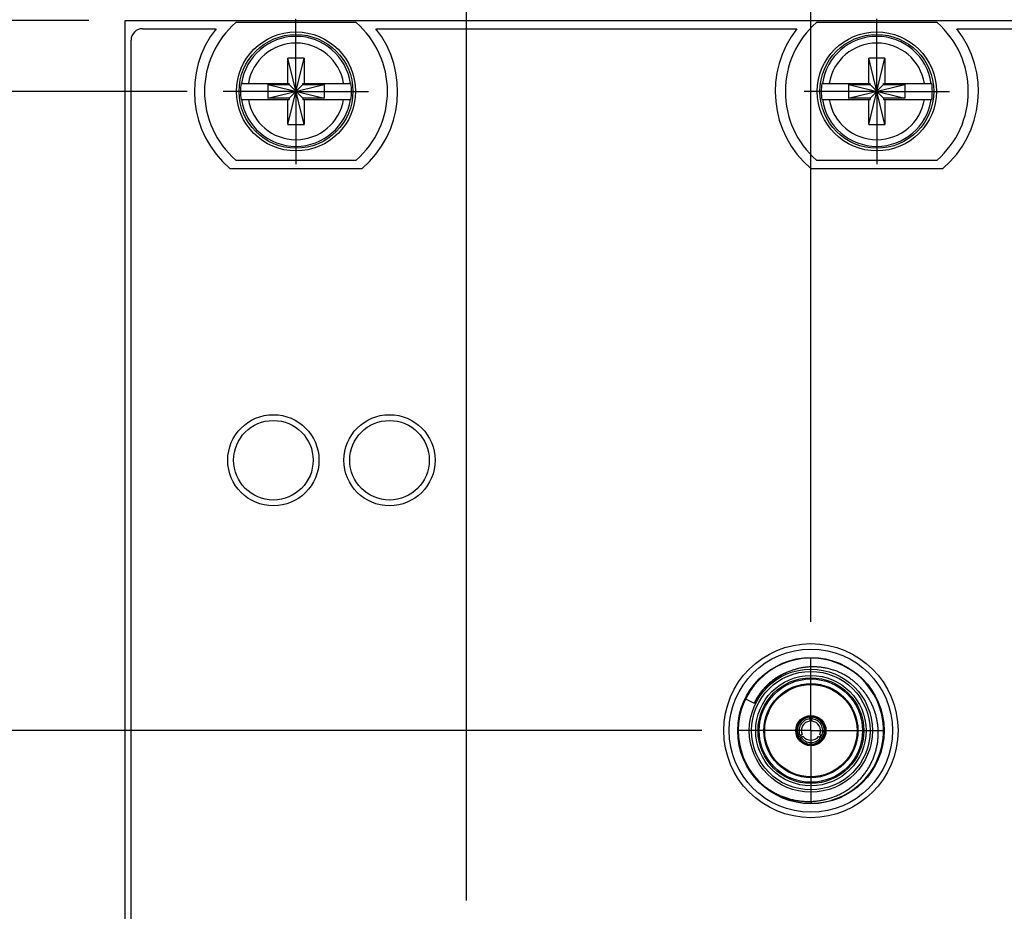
# Model space of a CAD drawing. Header units: inches. Extents: x 0.2 to 16.8, y 0.1 to 10.8.
# Tile 6 of 43: x 3.6 to 5.3, y 6.4 to 7.9. Entities that reach past the tile are written whole.
import ezdxf

# ---------------------------------------------------------------- set-up
doc = ezdxf.new("R2010")
doc.units = ezdxf.units.IN
doc.header["$LTSCALE"] = 0.935
doc.header["$MEASUREMENT"] = 0
doc.linetypes.add('CENTER', pattern=[0.6, 0.375, -0.075, 0.075, -0.075])
doc.layers.get('0').update_dxf_attribs({"linetype": 'CONTINUOUS'})
doc.layers.add('DEFAULT_1', color=7, linetype='CENTER')
doc.layers.add('DIMENSIONS', color=7, linetype='CONTINUOUS')
doc.styles.get("Standard").update_dxf_attribs({"font": 'txt', "width": 0.8})
doc.dimstyles.new('DIMSTYLE_1', dxfattribs={"dimtxt": 0.125, "dimasz": 0.18, "dimexe": 0.18, "dimexo": 0.0625, "dimgap": 0.09, "dimtad": 0, "dimtih": 1, "dimtoh": 1, "dimdec": 3, "dimzin": 4, "dimdsep": 46, "dimtxsty": 'STANDARD', "dimblk": '_FILLED', "dimblk1": '_FILLED', "dimblk2": '_FILLED', "dimcen": 0.09, "dimadec": 0, "dimazin": 0, "dimtp": 0.01, "dimtm": 0.01, "dimtfac": 1, "dimtdec": 3, "dimtofl": 0, "dimtmove": 0, "dimatfit": 3, "dimldrblk": '_FILLED', "dimfxl": 1, "dimtolj": 1, "dimtzin": 4, "dimarcsym": 0})

# ---------------------------------------------------------------- blocks, each defined once
blk = doc.blocks.new('*D0')
at = {"layer": 'DIMENSIONS', "color": 2, "linetype": 'CONTINUOUS'}
for p, q in [((3.2552, 8.1348), (3.1275, 8.1348)), ((3.4711, 7.941), (3.2552, 8.1348)), ((3.7525, 7.941), (3.4711, 7.941))]:
    blk.add_line(p, q, dxfattribs=at)
at = {"layer": 'DIMENSIONS', "color": 2, "linetype": 'CONTINUOUS', "width": 0.8}
for s, p in [('[', (2.565, 8.0723)), (']', (2.965, 8.0723)), ('.122', (2.04, 8.0723)), ('3.1', (2.665, 8.0723))]:
    blk.add_text(s, height=0.125, dxfattribs=at).set_placement(p)
blk = doc.blocks.new('_FILLED')
at = {"color": 0, "linetype": 'BYBLOCK'}
blk.add_solid([(0, 0), (-1, 0.1736), (-1, -0.1736)], dxfattribs=at)
blk = doc.blocks.new('*D1')
at = {"layer": 'DIMENSIONS', "color": 2, "linetype": 'CONTINUOUS'}
blk.add_line((4.8079, 6.7178), (3.1275, 6.7178), dxfattribs=at)
at = {"layer": 'DIMENSIONS', "color": 2, "linetype": 'CONTINUOUS', "width": 0.8}
for s, p in [('1.101', (1.74, 6.6553)), ('[', (2.365, 6.6553)), ('27.97', (2.465, 6.6553)), (']', (2.965, 6.6553)), ('-', (1.64, 6.6553))]:
    blk.add_text(s, height=0.125, dxfattribs=at).set_placement(p)
blk = doc.blocks.new('*D2')
at = {"layer": 'DIMENSIONS', "color": 2, "linetype": 'CONTINUOUS'}
blk.add_line((4.2149, 6.2378), (3.1275, 6.2378), dxfattribs=at)
at = {"layer": 'DIMENSIONS', "color": 2, "linetype": 'CONTINUOUS', "width": 0.8}
for s, p in [('[', (2.365, 6.1753)), (']', (2.965, 6.1753)), ('1.581', (1.74, 6.1753)), ('40.16', (2.465, 6.1753)), ('-', (1.64, 6.1753))]:
    blk.add_text(s, height=0.125, dxfattribs=at).set_placement(p)
blk = doc.blocks.new('*D3')
at = {"layer": 'DIMENSIONS', "color": 2, "linetype": 'CONTINUOUS'}
blk.add_line((4.2149, 5.5778), (3.1275, 5.5778), dxfattribs=at)
at = {"layer": 'DIMENSIONS', "color": 2, "linetype": 'CONTINUOUS', "width": 0.8}
for s, p in [('[', (2.365, 5.5153)), (']', (2.965, 5.5153)), ('2X -', (1.34, 5.5153)), ('2.241', (1.74, 5.5153)), ('56.93', (2.465, 5.5153))]:
    blk.add_text(s, height=0.125, dxfattribs=at).set_placement(p)
blk = doc.blocks.new('*D4')
at = {"layer": 'DIMENSIONS', "color": 2, "linetype": 'CONTINUOUS'}
blk.add_line((4.2149, 4.9178), (3.1275, 4.9178), dxfattribs=at)
at = {"layer": 'DIMENSIONS', "color": 2, "linetype": 'CONTINUOUS', "width": 0.8}
for s, p in [('[', (2.365, 4.8553)), (']', (2.965, 4.8553)), ('2X -', (1.34, 4.8553)), ('2.901', (1.74, 4.8553)), ('73.69', (2.465, 4.8553))]:
    blk.add_text(s, height=0.125, dxfattribs=at).set_placement(p)
blk = doc.blocks.new('*D5')
at = {"layer": 'DIMENSIONS', "color": 2, "linetype": 'CONTINUOUS'}
blk.add_line((4.2149, 4.2578), (3.1275, 4.2578), dxfattribs=at)
at = {"layer": 'DIMENSIONS', "color": 2, "linetype": 'CONTINUOUS', "width": 0.8}
for s, p in [('[', (2.365, 4.1953)), (']', (2.965, 4.1953)), ('2X -', (1.34, 4.1953)), ('3.561', (1.74, 4.1953)), ('90.45', (2.465, 4.1953))]:
    blk.add_text(s, height=0.125, dxfattribs=at).set_placement(p)
blk = doc.blocks.new('*D6')
at = {"layer": 'DIMENSIONS', "color": 2, "linetype": 'CONTINUOUS'}
blk.add_line((3.9214, 2.998), (3.1275, 2.998), dxfattribs=at)
at = {"layer": 'DIMENSIONS', "color": 2, "linetype": 'CONTINUOUS', "width": 0.8}
for s, p in [('[', (2.265, 2.9355)), (']', (2.965, 2.9355)), ('2X -', (1.24, 2.9355)), ('4.821', (1.64, 2.9355)), ('122.45', (2.365, 2.9355))]:
    blk.add_text(s, height=0.125, dxfattribs=at).set_placement(p)
blk = doc.blocks.new('*D7')
at = {"layer": 'DIMENSIONS', "color": 2, "linetype": 'CONTINUOUS'}
blk.add_line((3.9214, 7.819), (3.1275, 7.819), dxfattribs=at)
at = {"layer": 'DIMENSIONS', "color": 2, "linetype": 'CONTINUOUS', "width": 0.8}
for s, p in [('2X ', (1.94, 7.7565)), ('.000', (2.24, 7.7565)), ('[', (2.765, 7.7565)), ('0', (2.865, 7.7565)), (']', (2.965, 7.7565))]:
    blk.add_text(s, height=0.125, dxfattribs=at).set_placement(p)
blk = doc.blocks.new('*D12')
at = {"layer": 'DIMENSIONS', "color": 2, "linetype": 'CONTINUOUS'}
blk.add_line((4.4025, 6.4254), (4.4025, 8.6285), dxfattribs=at)
at = {"layer": 'DIMENSIONS', "color": 2, "linetype": 'CONTINUOUS', "width": 0.8}
for s, p in [(']', (4.465, 10.016)), ('7.45', (4.465, 9.616)), ('[', (4.465, 9.516)), ('.293', (4.465, 8.991)), ('4X ', (4.465, 8.691))]:
    blk.add_text(s, height=0.125, rotation=90, dxfattribs=at).set_placement(p)
blk = doc.blocks.new('*D13')
at = {"layer": 'DIMENSIONS', "color": 2, "linetype": 'CONTINUOUS'}
for p, q in [((4.8467, 8.4755), (4.8467, 8.6285)), ((4.9955, 8.4084), (4.8467, 8.4755)), ((4.9955, 6.9054), (4.9955, 8.4084))]:
    blk.add_line(p, q, dxfattribs=at)
at = {"layer": 'DIMENSIONS', "color": 2, "linetype": 'CONTINUOUS', "width": 0.8}
for s, p in [(']', (4.9092, 10.116)), ('22.52', (4.9092, 9.616)), ('[', (4.9092, 9.516)), ('.887', (4.9092, 8.991)), ('4X ', (4.9092, 8.691))]:
    blk.add_text(s, height=0.125, rotation=90, dxfattribs=at).set_placement(p)

msp = doc.modelspace()

# ---------------------------------------------------------------- linework, layer by layer
at = {"color": 7, "linetype": 'CONTINUOUS'}
for p, q in [((3.815, 2.803), (3.815, 7.941)), ((3.815, 7.941), (5.403, 7.941)), ((4.2128, 7.9375), (4.0053, 7.9375)), ((5.2128, 7.9375), (5.0053, 7.9375)), ((3.845, 7.927), (3.9713, 7.927)), ((4.2467, 7.927), (4.9713, 7.927)), ((5.2467, 7.927), (5.373, 7.927)), ((3.825, 3.837), (3.825, 7.907)), ((4.0952, 7.7619), (4.1228, 7.876)), ((4.0952, 7.8327), (4.0952, 7.876)), ((4.1228, 7.7619), (4.0952, 7.876)), ((4.1228, 7.876), (4.0952, 7.876)), ((4.1228, 7.876), (4.1228, 7.8327)), ((5.0952, 7.7619), (5.1228, 7.876)), ((5.0952, 7.8327), (5.0952, 7.876)), ((5.1228, 7.7619), (5.0952, 7.876)), ((5.1228, 7.876), (5.0952, 7.876)), ((5.1228, 7.876), (5.1228, 7.8327)), ((4.0144, 7.8327), (4.0973, 7.8327)), ((4.0973, 7.8307), (4.0973, 7.8327)), ((4.1207, 7.8307), (4.1207, 7.8327)), ((4.1207, 7.8327), (4.2036, 7.8327)), ((5.0144, 7.8327), (5.0973, 7.8327)), ((5.0973, 7.8307), (5.0973, 7.8327)), ((5.1207, 7.8307), (5.1207, 7.8327)), ((5.1207, 7.8327), (5.2036, 7.8327)), ((4.0605, 7.8307), (4.0605, 7.8072)), ((4.0605, 7.8307), (4.1575, 7.8072)), ((4.0605, 7.8072), (4.1575, 7.8307)), ((4.0605, 7.8307), (4.0973, 7.8307)), ((4.0973, 7.8072), (4.1207, 7.8307)), ((4.1207, 7.8072), (4.0973, 7.8307)), ((4.1207, 7.8307), (4.1575, 7.8307)), ((4.1575, 7.8307), (4.1575, 7.8072)), ((5.0605, 7.8307), (5.0605, 7.8072)), ((5.0605, 7.8072), (5.1575, 7.8307)), ((5.0605, 7.8307), (5.0973, 7.8307)), ((5.0605, 7.8307), (5.1575, 7.8072)), ((5.0973, 7.8072), (5.1207, 7.8307)), ((5.1207, 7.8072), (5.0973, 7.8307)), ((5.1207, 7.8307), (5.1575, 7.8307)), ((5.1575, 7.8307), (5.1575, 7.8072)), ((4.0144, 7.8052), (4.0973, 7.8052)), ((4.0973, 7.8072), (4.0605, 7.8072)), ((4.0952, 7.7619), (4.0952, 7.8052)), ((4.0973, 7.8072), (4.0973, 7.8052)), ((4.1207, 7.8072), (4.1207, 7.8052)), ((4.1575, 7.8072), (4.1207, 7.8072)), ((4.1207, 7.8052), (4.2036, 7.8052)), ((4.1228, 7.8052), (4.1228, 7.7619)), ((5.0144, 7.8052), (5.0973, 7.8052)), ((5.0973, 7.8072), (5.0605, 7.8072)), ((5.0952, 7.7619), (5.0952, 7.8052)), ((5.0973, 7.8072), (5.0973, 7.8052)), ((5.1207, 7.8072), (5.1207, 7.8052)), ((5.1575, 7.8072), (5.1207, 7.8072)), ((5.1207, 7.8052), (5.2036, 7.8052)), ((5.1228, 7.8052), (5.1228, 7.7619)), ((4.0952, 7.7619), (4.1228, 7.7619)), ((5.0952, 7.7619), (5.1228, 7.7619)), ((4.0053, 7.7005), (4.2128, 7.7005)), ((5.0053, 7.7005), (5.2128, 7.7005)), ((3.9953, 7.686), (4.2227, 7.686)), ((4.9953, 7.686), (5.2227, 7.686)), ((4.8831, 6.7724), (4.8978, 6.7652))]:
    msp.add_line(p, q, dxfattribs=at)
for centre, radius in [((4.109, 7.819), 0.1025), ((4.109, 7.819), 0.098), ((5.109, 7.819), 0.1025), ((5.109, 7.819), 0.098), ((4.07, 7.1836), 0.0785), ((4.27, 7.1836), 0.0785), ((4.07, 7.1836), 0.0685), ((4.27, 7.1836), 0.0685), ((4.9955, 6.7178), 0.15), ((4.9955, 6.7178), 0.1406), ((4.9955, 6.7178), 0.106), ((4.9955, 6.7178), 0.091), ((4.9955, 6.7178), 0.081), ((4.9955, 6.7178), 0.0795), ((4.9955, 6.7178), 0.026)]:
    msp.add_circle(centre, radius, dxfattribs=at)
at = {"color": 9, "linetype": 'CONTINUOUS'}
for radius in [0.126, 0.102, 0.095, 0.089]:
    msp.add_circle((4.9955, 6.7178), radius, dxfattribs=at)
at = {"color": 7, "linetype": 'CONTINUOUS'}
for centre, radius, start, end in [((4.109, 7.819), 0.1575, 131.203, 228.797), ((4.109, 7.819), 0.1575, 311.203, 48.797), ((5.109, 7.819), 0.1575, 131.203, 228.797), ((5.109, 7.819), 0.1575, 311.203, 48.797), ((3.845, 7.907), 0.02, 90, 180), ((4.109, 7.819), 0.175, 141.8922, 229.4642), ((4.109, 7.819), 0.175, 310.5358, 38.1078), ((5.109, 7.819), 0.175, 141.8922, 229.4642), ((5.109, 7.819), 0.175, 310.5358, 38.1078), ((4.109, 7.819), 0.0956, 171.7166, 188.2834), ((4.109, 7.819), 0.0956, 351.7166, 8.2834), ((5.109, 7.819), 0.0956, 171.7166, 188.2834), ((5.109, 7.819), 0.0956, 351.7166, 8.2834), ((4.9955, 6.7178), 0.125, 230.0071, 223.8775), ((4.9955, 6.7178), 0.0249, 101.0226, 198.9774), ((4.9955, 6.7178), 0.0232, 93.8689, 206.1311), ((4.9955, 6.7178), 0.0204, 94.4295, 205.5705), ((4.9955, 6.7178), 0.0165, 96.8708, 203.1292), ((4.9955, 6.7178), 0.0245, 83.338, 101.0226), ((4.9955, 6.7178), 0.0195, 85.0451, 94.9549), ((4.9955, 6.7178), 0.0232, 333.8689, 86.1311), ((4.9955, 6.7178), 0.0204, 334.4295, 85.5705), ((4.9955, 6.7178), 0.0165, 336.8708, 83.1292), ((4.9955, 6.7178), 0.0249, 341.0226, 78.9774), ((4.9955, 6.7178), 0.0245, 203.3376, 221.0226), ((4.9955, 6.7178), 0.0232, 213.8689, 326.1311), ((4.9955, 6.7178), 0.0249, 221.0226, 318.9774), ((4.9955, 6.7178), 0.0195, 205.1054, 214.8957), ((4.9955, 6.7178), 0.0204, 214.4295, 325.5705), ((4.9955, 6.7178), 0.0165, 216.8708, 323.1292), ((4.9955, 6.7178), 0.0195, 325.1043, 334.8946), ((4.9955, 6.7178), 0.0245, 323.3367, 341.0226)]:
    msp.add_arc(centre, radius, start, end, dxfattribs=at)
at = {"color": 9, "linetype": 'CONTINUOUS'}
for centre, radius, start, end in [((4.109, 7.819), 0.0947, 8.3637, 171.6363), ((4.109, 7.819), 0.0832, 9.5336, 170.4664), ((5.109, 7.819), 0.0947, 8.3637, 171.6363), ((5.109, 7.819), 0.0832, 9.5336, 170.4664), ((4.109, 7.819), 0.0947, 188.3637, 351.6363), ((4.109, 7.819), 0.0832, 189.5336, 350.4664), ((5.109, 7.819), 0.0947, 188.3637, 351.6363), ((5.109, 7.819), 0.0832, 189.5336, 350.4664)]:
    msp.add_arc(centre, radius, start, end, dxfattribs=at)
at = {"color": 7, "linetype": 'CONTINUOUS'}
for points, knots in [([(4.9598, 6.8203), (4.9576, 6.8195), (4.9535, 6.8178), (4.9474, 6.8147), (4.9414, 6.8114), (4.9357, 6.8076), (4.9302, 6.8036), (4.925, 6.7992), (4.92, 6.7946), (4.9164, 6.7908), (4.9145, 6.7887), (4.9141, 6.7882)], [0, 0, 0, 0, 0.120709, 0.241596, 0.36263, 0.483729, 0.604697, 0.725476, 0.846461, 0.968103, 1, 1, 1, 1]), ([(4.9894, 6.8273), (4.9874, 6.8271), (4.9833, 6.8266), (4.9773, 6.8256), (4.9714, 6.8242), (4.9655, 6.8224), (4.9617, 6.8211), (4.9598, 6.8203)], [0, 0, 0, 0, 0.199831, 0.39958, 0.599364, 0.799422, 1, 1, 1, 1]), ([(5.1051, 6.7518), (5.1044, 6.7539), (5.1027, 6.7582), (5.0999, 6.7645), (5.0967, 6.7706), (5.0931, 6.7765), (5.0892, 6.7821), (5.085, 6.7875), (5.0805, 6.7926), (5.0756, 6.7975), (5.0705, 6.802), (5.0651, 6.8062), (5.0595, 6.8101), (5.0537, 6.8136), (5.0477, 6.8167), (5.0415, 6.8195), (5.0352, 6.8218), (5.0287, 6.8238), (5.0222, 6.8254), (5.0155, 6.8266), (5.0089, 6.8274), (5.0044, 6.8276), (5.0022, 6.8277)], [0, 0, 0, 0, 0.050852, 0.101534, 0.152048, 0.202356, 0.252616, 0.302866, 0.353126, 0.403497, 0.453831, 0.503991, 0.554031, 0.603907, 0.653599, 0.703183, 0.752711, 0.802286, 0.851932, 0.901476, 0.950838, 1, 1, 1, 1]), ([(4.9141, 6.7882), (4.9131, 6.787), (4.9108, 6.7843), (4.9076, 6.78), (4.9046, 6.7757), (4.9021, 6.7718), (4.8999, 6.7683), (4.8985, 6.7662), (4.8978, 6.7652)], [0, 0, 0, 0, 0.169461, 0.379999, 0.563865, 0.726891, 0.871794, 1, 1, 1, 1]), ([(5.1089, 6.7384), (5.1084, 6.7407), (5.1073, 6.7451), (5.1059, 6.7496), (5.1051, 6.7518)], [0, 0, 0, 0, 0.500142, 1, 1, 1, 1]), ([(4.9939, 6.7409), (4.9936, 6.7411), (4.9929, 6.7414), (4.9922, 6.7417), (4.9919, 6.7418)], [0, 0, 0, 0, 0.497411, 1, 1, 1, 1]), ([(4.9971, 6.7409), (4.9971, 6.7406), (4.9971, 6.74), (4.9971, 6.7394), (4.9971, 6.739)], [0, 0, 0, 0, 0.504178, 1, 1, 1, 1]), ([(4.9975, 6.7342), (4.9974, 6.7346), (4.9974, 6.7354), (4.9973, 6.7363), (4.9972, 6.7367)], [0, 0, 0, 0, 0.490398, 1, 1, 1, 1]), ([(5.0002, 6.742), (4.9999, 6.7419), (4.9991, 6.7419), (4.9984, 6.7416), (4.9981, 6.7414)], [0, 0, 0, 0, 0.492286, 1, 1, 1, 1]), ([(5.1114, 6.7178), (5.1113, 6.7201), (5.1111, 6.7247), (5.1102, 6.7316), (5.1094, 6.7361), (5.1089, 6.7384)], [0, 0, 0, 0, 0.331977, 0.665715, 1, 1, 1, 1]), ([(4.9955, 6.5959), (4.9979, 6.596), (5.0028, 6.5963), (5.0101, 6.5971), (5.0173, 6.5985), (5.0244, 6.6002), (5.0313, 6.6024), (5.0381, 6.605), (5.0447, 6.6079), (5.0511, 6.6113), (5.0573, 6.615), (5.0633, 6.6191), (5.069, 6.6236), (5.0744, 6.6284), (5.0795, 6.6335), (5.0843, 6.6389), (5.0887, 6.6446), (5.0928, 6.6504), (5.0965, 6.6566), (5.0998, 6.6629), (5.1027, 6.6694), (5.1052, 6.676), (5.1073, 6.6828), (5.109, 6.6898), (5.1103, 6.6967), (5.1111, 6.7038), (5.1115, 6.7108), (5.1115, 6.7155), (5.1114, 6.7178)], [0, 0, 0, 0, 0.039046, 0.078161, 0.117296, 0.156415, 0.195449, 0.23432, 0.27308, 0.311778, 0.350425, 0.389133, 0.427865, 0.466547, 0.505221, 0.543785, 0.582146, 0.620396, 0.65855, 0.696657, 0.734813, 0.77295, 0.811047, 0.849134, 0.887128, 0.924973, 0.962626, 1, 1, 1, 1]), ([(4.9722, 6.7098), (4.9724, 6.7095), (4.9728, 6.7089), (4.9734, 6.7085), (4.9737, 6.7083)], [0, 0, 0, 0, 0.479178, 1, 1, 1, 1]), ([(4.9747, 6.7076), (4.975, 6.7077), (4.9755, 6.7081), (4.9761, 6.7084), (4.9763, 6.7085)], [0, 0, 0, 0, 0.504178, 1, 1, 1, 1]), ([(4.9787, 6.7063), (4.9784, 6.7061), (4.9779, 6.7058), (4.9774, 6.7055), (4.9771, 6.7053)], [0, 0, 0, 0, 0.495533, 1, 1, 1, 1]), ([(4.9803, 6.7113), (4.98, 6.7111), (4.9793, 6.7106), (4.9786, 6.7101), (4.9782, 6.7098)], [0, 0, 0, 0, 0.490398, 1, 1, 1, 1]), ([(4.9823, 6.7079), (4.9819, 6.7077), (4.9811, 6.7074), (4.9804, 6.707), (4.98, 6.7068)], [0, 0, 0, 0, 0.490405, 1, 1, 1, 1]), ([(5.0087, 6.7079), (5.0091, 6.7077), (5.0099, 6.7074), (5.0107, 6.707), (5.0111, 6.7068)], [0, 0, 0, 0, 0.490398, 1, 1, 1, 1]), ([(5.0107, 6.7113), (5.011, 6.7111), (5.0117, 6.7106), (5.0124, 6.7101), (5.0128, 6.7098)], [0, 0, 0, 0, 0.490405, 1, 1, 1, 1]), ([(5.0148, 6.7049), (5.0145, 6.705), (5.014, 6.7053), (5.0134, 6.7057), (5.0131, 6.7058)], [0, 0, 0, 0, 0.504178, 1, 1, 1, 1]), ([(5.0139, 6.709), (5.0142, 6.7088), (5.0147, 6.7085), (5.0152, 6.7082), (5.0155, 6.7081)], [0, 0, 0, 0, 0.495533, 1, 1, 1, 1]), ([(5.0141, 6.7016), (5.0142, 6.702), (5.0145, 6.7025), (5.0146, 6.7031), (5.0146, 6.7033)], [0, 0, 0, 0, 0.62848, 1, 1, 1, 1]), ([(4.9055, 6.6311), (4.9072, 6.6294), (4.9106, 6.6262), (4.9161, 6.6217), (4.9218, 6.6175), (4.9278, 6.6137), (4.9341, 6.6101), (4.9405, 6.607), (4.9471, 6.6042), (4.9538, 6.6018), (4.9606, 6.5998), (4.9675, 6.5982), (4.9745, 6.597), (4.9815, 6.5962), (4.9885, 6.5958), (4.9932, 6.5958), (4.9955, 6.5959)], [0, 0, 0, 0, 0.070995, 0.142354, 0.214006, 0.285896, 0.357906, 0.429914, 0.501924, 0.5738, 0.645393, 0.716707, 0.787741, 0.858564, 0.929315, 1, 1, 1, 1])]:
    msp.add_open_spline(points, degree=3, knots=knots, dxfattribs=at)
at = {"color": 9, "linetype": 'CONTINUOUS'}
for points, knots in [([(4.9513, 6.817), (4.9492, 6.816), (4.9451, 6.8141), (4.9393, 6.8108), (4.9336, 6.8071), (4.9283, 6.8032), (4.9232, 6.7989), (4.92, 6.7959), (4.9184, 6.7943)], [0, 0, 0, 0, 0.168446, 0.336369, 0.503391, 0.668824, 0.833653, 1, 1, 1, 1]), ([(4.9215, 6.7973), (4.9199, 6.7957), (4.9167, 6.7926), (4.9122, 6.7876), (4.9081, 6.7824), (4.9043, 6.7769), (4.9009, 6.7712), (4.8988, 6.7672), (4.8978, 6.7652)], [0, 0, 0, 0, 0.16753, 0.333248, 0.498096, 0.664432, 0.831564, 1, 1, 1, 1])]:
    msp.add_open_spline(points, degree=3, knots=knots, dxfattribs=at)
at = {"color": 7, "linetype": 'CONTINUOUS'}
for points in [[(4.9955, 6.8277), (4.9935, 6.8276), (4.9914, 6.8275), (4.9894, 6.8273)], [(5.0022, 6.8277), (4.9999, 6.8278), (4.9977, 6.8278), (4.9955, 6.8277)], [(4.9915, 6.7419), (4.9913, 6.7419), (4.991, 6.7419), (4.9908, 6.742)], [(4.9919, 6.7418), (4.9918, 6.7418), (4.9916, 6.7419), (4.9915, 6.7419)], [(4.9936, 6.7346), (4.9936, 6.7344), (4.9936, 6.7343), (4.9935, 6.7342)], [(4.9937, 6.7354), (4.9936, 6.7351), (4.9936, 6.7349), (4.9936, 6.7346)], [(4.9938, 6.7367), (4.9938, 6.7363), (4.9937, 6.7359), (4.9937, 6.7354)], [(4.9939, 6.7381), (4.9939, 6.7377), (4.9938, 6.7372), (4.9938, 6.7367)], [(4.9939, 6.74), (4.9939, 6.7403), (4.9939, 6.7406), (4.9939, 6.7409)], [(4.9939, 6.739), (4.9939, 6.7394), (4.9939, 6.7397), (4.9939, 6.74)], [(4.9939, 6.7381), (4.9939, 6.7384), (4.9939, 6.7387), (4.9939, 6.739)], [(4.9971, 6.739), (4.9971, 6.7387), (4.9971, 6.7384), (4.9971, 6.7381)], [(4.9972, 6.7367), (4.9972, 6.7372), (4.9971, 6.7377), (4.9971, 6.7381)], [(4.9771, 6.7053), (4.9768, 6.7052), (4.9765, 6.705), (4.9762, 6.7049)], [(4.9763, 6.7085), (4.9766, 6.7087), (4.9769, 6.7088), (4.9771, 6.709)], [(4.9764, 6.7037), (4.9764, 6.7034), (4.9764, 6.703), (4.9765, 6.7026)], [(4.9765, 6.7026), (4.9766, 6.7025), (4.9766, 6.7024), (4.9767, 6.7023)], [(4.9767, 6.7023), (4.9767, 6.7021), (4.9768, 6.7018), (4.9769, 6.7016)], [(4.9782, 6.7098), (4.9779, 6.7095), (4.9775, 6.7093), (4.9771, 6.709)], [(4.98, 6.7068), (4.9795, 6.7066), (4.9791, 6.7065), (4.9787, 6.7063)], [(5.0111, 6.7068), (5.0115, 6.7066), (5.0119, 6.7065), (5.0123, 6.7063)], [(5.0131, 6.7058), (5.0129, 6.706), (5.0126, 6.7061), (5.0123, 6.7063)], [(5.0128, 6.7098), (5.0132, 6.7095), (5.0135, 6.7093), (5.0139, 6.709)], [(5.0146, 6.7033), (5.0146, 6.7034), (5.0146, 6.7036), (5.0147, 6.7037)], [(5.0155, 6.7081), (5.0158, 6.7079), (5.0161, 6.7077), (5.0163, 6.7076)], [(5.0173, 6.7083), (5.0176, 6.7085), (5.0179, 6.7087), (5.0182, 6.709)], [(5.0182, 6.709), (5.0183, 6.7091), (5.0183, 6.7092), (5.0184, 6.7093)], [(5.0184, 6.7093), (5.0185, 6.7094), (5.0187, 6.7096), (5.0188, 6.7098)]]:
    msp.add_open_spline(points, degree=3, dxfattribs=at)
at = {"layer": 'DEFAULT_1', "color": 7, "linetype": 'CENTER'}
for p, q in [((4.109, 7.819), (4.109, 7.9441)), ((5.109, 7.819), (5.109, 7.9441)), ((4.109, 7.819), (3.9839, 7.819)), ((4.109, 7.819), (4.109, 7.6939)), ((4.109, 7.819), (4.2341, 7.819)), ((5.109, 7.819), (4.9839, 7.819)), ((5.109, 7.819), (5.109, 7.6939)), ((5.109, 7.819), (5.2341, 7.819)), ((4.9955, 6.7178), (4.9955, 6.8429)), ((4.9955, 6.7178), (4.8704, 6.7178)), ((4.9955, 6.7178), (4.9955, 6.5927)), ((4.9955, 6.7178), (5.1206, 6.7178))]:
    msp.add_line(p, q, dxfattribs=at)

# ---------------------------------------------------------------- dimensions: what is measured, and where the dimension line sits
at = {"layer": 'DIMENSIONS', "color": 2, "linetype": 'CONTINUOUS'}
for feature_location, offset, dtype, origin, text, picture, middle in [((4.9955, 6.9054), (-0.1488, 1.7231), 0, (4.109, 7.9441), '4X <>', '*D13', (4.8467, 9.4535)), ((4.40249, 6.42539), (0, 2.20306), 1, (4.109, 7.94405), '4X <>', '*D12', (4.40249, 9.40345)), ((3.9214018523, 7.8189530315), (-0.7939, 0), 0, (3.9839018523, 7.8189530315), '2X <>', '*D7', (2.5025018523, 7.8189530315)), ((3.9214, 2.998), (-0.7939, 0), 0, (3.9839, 7.819), '2X -<>', '*D6', (2.1525, 2.998)), ((4.2149, 5.5778), (-1.0874, 0), 0, (3.9839, 7.819), '2X -<>', '*D3', (2.2025, 5.5778)), ((4.2149, 4.9178), (-1.0874, 0), 0, (3.9839, 7.819), '2X -<>', '*D4', (2.2025, 4.9178)), ((4.2149, 4.2578), (-1.0874, 0), 0, (3.9839, 7.819), '2X -<>', '*D5', (2.2025, 4.2578)), ((4.8079, 6.7178), (-1.6804, 0), 0, (3.9839, 7.819), '-<>', '*D1', (2.3525, 6.7178)), ((4.2149, 6.2378), (-1.0874, 0), 0, (3.9839, 7.819), '-<>', '*D2', (2.3525, 6.2378))]:
    dim = msp.add_ordinate_dim(feature_location=feature_location, offset=offset, dtype=dtype, origin=origin, text=text, dimstyle='DIMSTYLE_1', dxfattribs=at)
    dim.commit()
    dim.dimension.update_dxf_attribs({"geometry": picture, "text_midpoint": middle})
dim = msp.add_ordinate_dim(feature_location=(3.7525, 7.941), offset=(-0.625, 0.1939), dtype=0, origin=(3.9839, 7.819), dimstyle='DIMSTYLE_1', dxfattribs=at)
dim.commit()
dim.dimension.update_dxf_attribs({"geometry": '*D0', "text_midpoint": (2.5525, 8.1348)})

doc.saveas('drawing.dxf')
